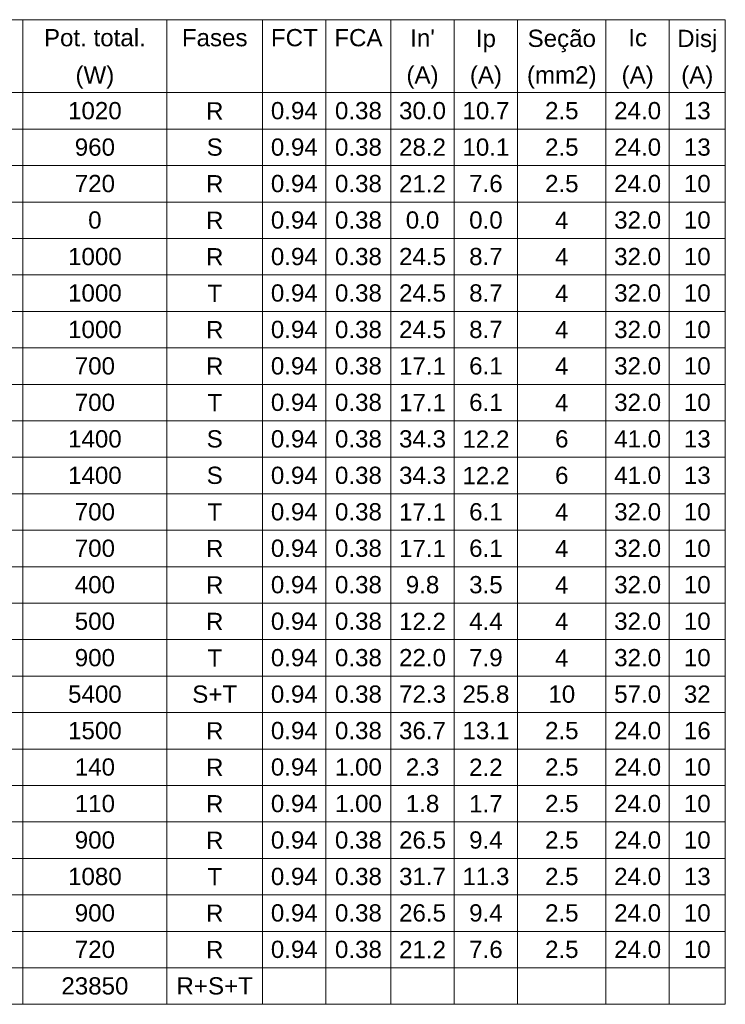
# Model space of a CAD drawing. Header units: millimetres. Extents: x -8 to 220, y -114 to 51.
# Tile 68 of 82: x 90 to 99, y 19 to 31. Entities that reach past the tile are written whole.
import ezdxf

# ---------------------------------------------------------------- set-up
doc = ezdxf.new("R2010")
doc.units = ezdxf.units.MM
doc.header["$MEASUREMENT"] = 0
doc.layers.add('DI-Tabelas', color=7, linetype='Continuous', lineweight=5)
doc.styles.add('Arial', font='arial.ttf')

msp = doc.modelspace()

# ---------------------------------------------------------------- linework, layer by layer
at = {"layer": 'DI-Tabelas'}
for p, q in [((98.679, 31.177), (77.3, 31.177)), ((89.727, 31.177), (89.727, 30.712)), ((91.561, 31.177), (91.561, 30.712)), ((92.782, 31.177), (92.782, 30.712)), ((93.589, 31.177), (93.589, 30.712)), ((94.416, 31.177), (94.416, 30.712)), ((95.224, 31.177), (95.224, 30.712)), ((96.031, 31.177), (96.031, 30.712)), ((97.158, 31.177), (97.158, 30.712)), ((97.965, 31.177), (97.965, 30.712)), ((98.679, 31.177), (98.679, 30.712)), ((89.727, 30.712), (89.727, 30.247)), ((91.561, 30.712), (91.561, 30.247)), ((92.782, 30.712), (92.782, 30.247)), ((93.589, 30.712), (93.589, 30.247)), ((94.416, 30.712), (94.416, 30.247)), ((95.224, 30.712), (95.224, 30.247)), ((96.031, 30.712), (96.031, 30.247)), ((97.158, 30.712), (97.158, 30.247)), ((97.965, 30.712), (97.965, 30.247)), ((98.679, 30.712), (98.679, 30.247)), ((89.727, 30.247), (87.893, 30.247)), ((87.893, 30.247), (89.727, 30.247)), ((91.561, 30.247), (89.727, 30.247)), ((89.727, 30.247), (89.727, 29.782)), ((89.727, 30.247), (91.561, 30.247)), ((92.782, 30.247), (91.561, 30.247)), ((91.561, 30.247), (91.561, 29.782)), ((91.561, 30.247), (92.782, 30.247)), ((93.589, 30.247), (92.782, 30.247)), ((92.782, 30.247), (92.782, 29.782)), ((92.782, 30.247), (93.589, 30.247)), ((94.416, 30.247), (93.589, 30.247)), ((93.589, 30.247), (93.589, 29.782)), ((93.589, 30.247), (94.416, 30.247)), ((95.224, 30.247), (94.416, 30.247)), ((94.416, 30.247), (94.416, 29.782)), ((94.416, 30.247), (95.224, 30.247)), ((96.031, 30.247), (95.224, 30.247)), ((95.224, 30.247), (95.224, 29.782)), ((95.224, 30.247), (96.031, 30.247)), ((97.158, 30.247), (96.031, 30.247)), ((96.031, 30.247), (96.031, 29.782)), ((96.031, 30.247), (97.158, 30.247)), ((97.965, 30.247), (97.158, 30.247)), ((97.158, 30.247), (97.158, 29.782)), ((97.158, 30.247), (97.965, 30.247)), ((98.679, 30.247), (97.965, 30.247)), ((97.965, 30.247), (97.965, 29.782)), ((97.965, 30.247), (98.679, 30.247)), ((98.679, 30.247), (98.679, 29.782)), ((89.727, 29.782), (87.893, 29.782)), ((91.561, 29.782), (89.727, 29.782)), ((89.727, 29.782), (89.727, 29.316)), ((92.782, 29.782), (91.561, 29.782)), ((91.561, 29.782), (91.561, 29.316)), ((93.589, 29.782), (92.782, 29.782)), ((92.782, 29.782), (92.782, 29.316)), ((94.416, 29.782), (93.589, 29.782)), ((93.589, 29.782), (93.589, 29.316)), ((95.224, 29.782), (94.416, 29.782)), ((94.416, 29.782), (94.416, 29.316)), ((96.031, 29.782), (95.224, 29.782)), ((95.224, 29.782), (95.224, 29.316)), ((97.158, 29.782), (96.031, 29.782)), ((96.031, 29.782), (96.031, 29.316)), ((97.965, 29.782), (97.158, 29.782)), ((97.158, 29.782), (97.158, 29.316)), ((98.679, 29.782), (97.965, 29.782)), ((97.965, 29.782), (97.965, 29.316)), ((98.679, 29.782), (98.679, 29.316)), ((89.727, 29.316), (87.893, 29.316)), ((91.561, 29.316), (89.727, 29.316)), ((89.727, 29.316), (89.727, 28.851)), ((92.782, 29.316), (91.561, 29.316)), ((91.561, 29.316), (91.561, 28.851)), ((93.589, 29.316), (92.782, 29.316)), ((92.782, 29.316), (92.782, 28.851)), ((94.416, 29.316), (93.589, 29.316)), ((93.589, 29.316), (93.589, 28.851)), ((95.224, 29.316), (94.416, 29.316)), ((94.416, 29.316), (94.416, 28.851)), ((96.031, 29.316), (95.224, 29.316)), ((95.224, 29.316), (95.224, 28.851)), ((97.158, 29.316), (96.031, 29.316)), ((96.031, 29.316), (96.031, 28.851)), ((97.965, 29.316), (97.158, 29.316)), ((97.158, 29.316), (97.158, 28.851)), ((98.679, 29.316), (97.965, 29.316)), ((97.965, 29.316), (97.965, 28.851)), ((98.679, 29.316), (98.679, 28.851)), ((89.727, 28.851), (87.893, 28.851)), ((91.561, 28.851), (89.727, 28.851)), ((89.727, 28.851), (89.727, 28.386)), ((92.782, 28.851), (91.561, 28.851)), ((91.561, 28.851), (91.561, 28.386)), ((93.589, 28.851), (92.782, 28.851)), ((92.782, 28.851), (92.782, 28.386)), ((94.416, 28.851), (93.589, 28.851)), ((93.589, 28.851), (93.589, 28.386)), ((95.224, 28.851), (94.416, 28.851)), ((94.416, 28.851), (94.416, 28.386)), ((96.031, 28.851), (95.224, 28.851)), ((95.224, 28.851), (95.224, 28.386)), ((97.158, 28.851), (96.031, 28.851)), ((96.031, 28.851), (96.031, 28.386)), ((97.965, 28.851), (97.158, 28.851)), ((97.158, 28.851), (97.158, 28.386)), ((98.679, 28.851), (97.965, 28.851)), ((97.965, 28.851), (97.965, 28.386)), ((98.679, 28.851), (98.679, 28.386)), ((89.727, 28.386), (87.893, 28.386)), ((91.561, 28.386), (89.727, 28.386)), ((89.727, 28.386), (89.727, 27.921)), ((92.782, 28.386), (91.561, 28.386)), ((91.561, 28.386), (91.561, 27.921)), ((93.589, 28.386), (92.782, 28.386)), ((92.782, 28.386), (92.782, 27.921)), ((94.416, 28.386), (93.589, 28.386)), ((93.589, 28.386), (93.589, 27.921)), ((95.224, 28.386), (94.416, 28.386)), ((94.416, 28.386), (94.416, 27.921)), ((96.031, 28.386), (95.224, 28.386)), ((95.224, 28.386), (95.224, 27.921)), ((97.158, 28.386), (96.031, 28.386)), ((96.031, 28.386), (96.031, 27.921)), ((97.965, 28.386), (97.158, 28.386)), ((97.158, 28.386), (97.158, 27.921)), ((98.679, 28.386), (97.965, 28.386)), ((97.965, 28.386), (97.965, 27.921)), ((98.679, 28.386), (98.679, 27.921)), ((89.727, 27.921), (87.893, 27.921)), ((91.561, 27.921), (89.727, 27.921)), ((89.727, 27.921), (89.727, 27.456)), ((92.782, 27.921), (91.561, 27.921)), ((91.561, 27.921), (91.561, 27.456)), ((93.589, 27.921), (92.782, 27.921)), ((92.782, 27.921), (92.782, 27.456)), ((94.416, 27.921), (93.589, 27.921)), ((93.589, 27.921), (93.589, 27.456)), ((95.224, 27.921), (94.416, 27.921)), ((94.416, 27.921), (94.416, 27.456)), ((96.031, 27.921), (95.224, 27.921)), ((95.224, 27.921), (95.224, 27.456)), ((97.158, 27.921), (96.031, 27.921)), ((96.031, 27.921), (96.031, 27.456)), ((97.965, 27.921), (97.158, 27.921)), ((97.158, 27.921), (97.158, 27.456)), ((98.679, 27.921), (97.965, 27.921)), ((97.965, 27.921), (97.965, 27.456)), ((98.679, 27.921), (98.679, 27.456)), ((89.727, 27.456), (87.893, 27.456)), ((91.561, 27.456), (89.727, 27.456)), ((89.727, 27.456), (89.727, 26.99)), ((92.782, 27.456), (91.561, 27.456)), ((91.561, 27.456), (91.561, 26.99)), ((93.589, 27.456), (92.782, 27.456)), ((92.782, 27.456), (92.782, 26.99)), ((94.416, 27.456), (93.589, 27.456)), ((93.589, 27.456), (93.589, 26.99)), ((95.224, 27.456), (94.416, 27.456)), ((94.416, 27.456), (94.416, 26.99)), ((96.031, 27.456), (95.224, 27.456)), ((95.224, 27.456), (95.224, 26.99)), ((97.158, 27.456), (96.031, 27.456)), ((96.031, 27.456), (96.031, 26.99)), ((97.965, 27.456), (97.158, 27.456)), ((97.158, 27.456), (97.158, 26.99)), ((98.679, 27.456), (97.965, 27.456)), ((97.965, 27.456), (97.965, 26.99)), ((98.679, 27.456), (98.679, 26.99)), ((89.727, 26.99), (87.893, 26.99)), ((91.561, 26.99), (89.727, 26.99)), ((89.727, 26.99), (89.727, 26.525)), ((92.782, 26.99), (91.561, 26.99)), ((91.561, 26.99), (91.561, 26.525)), ((93.589, 26.99), (92.782, 26.99)), ((92.782, 26.99), (92.782, 26.525)), ((94.416, 26.99), (93.589, 26.99)), ((93.589, 26.99), (93.589, 26.525)), ((95.224, 26.99), (94.416, 26.99)), ((94.416, 26.99), (94.416, 26.525)), ((96.031, 26.99), (95.224, 26.99)), ((95.224, 26.99), (95.224, 26.525)), ((97.158, 26.99), (96.031, 26.99)), ((96.031, 26.99), (96.031, 26.525)), ((97.965, 26.99), (97.158, 26.99)), ((97.158, 26.99), (97.158, 26.525)), ((98.679, 26.99), (97.965, 26.99)), ((97.965, 26.99), (97.965, 26.525)), ((98.679, 26.99), (98.679, 26.525)), ((89.727, 26.525), (87.893, 26.525)), ((91.561, 26.525), (89.727, 26.525)), ((89.727, 26.525), (89.727, 26.06)), ((92.782, 26.525), (91.561, 26.525)), ((91.561, 26.525), (91.561, 26.06)), ((93.589, 26.525), (92.782, 26.525)), ((92.782, 26.525), (92.782, 26.06)), ((94.416, 26.525), (93.589, 26.525)), ((93.589, 26.525), (93.589, 26.06)), ((95.224, 26.525), (94.416, 26.525)), ((94.416, 26.525), (94.416, 26.06)), ((96.031, 26.525), (95.224, 26.525)), ((95.224, 26.525), (95.224, 26.06)), ((97.158, 26.525), (96.031, 26.525)), ((96.031, 26.525), (96.031, 26.06)), ((97.965, 26.525), (97.158, 26.525)), ((97.158, 26.525), (97.158, 26.06)), ((98.679, 26.525), (97.965, 26.525)), ((97.965, 26.525), (97.965, 26.06)), ((98.679, 26.525), (98.679, 26.06)), ((89.727, 26.06), (87.893, 26.06)), ((91.561, 26.06), (89.727, 26.06)), ((89.727, 26.06), (89.727, 25.595)), ((92.782, 26.06), (91.561, 26.06)), ((91.561, 26.06), (91.561, 25.595)), ((93.589, 26.06), (92.782, 26.06)), ((92.782, 26.06), (92.782, 25.595)), ((94.416, 26.06), (93.589, 26.06)), ((93.589, 26.06), (93.589, 25.595)), ((95.224, 26.06), (94.416, 26.06)), ((94.416, 26.06), (94.416, 25.595)), ((96.031, 26.06), (95.224, 26.06)), ((95.224, 26.06), (95.224, 25.595)), ((97.158, 26.06), (96.031, 26.06)), ((96.031, 26.06), (96.031, 25.595)), ((97.965, 26.06), (97.158, 26.06)), ((97.158, 26.06), (97.158, 25.595)), ((98.679, 26.06), (97.965, 26.06)), ((97.965, 26.06), (97.965, 25.595)), ((98.679, 26.06), (98.679, 25.595)), ((89.727, 25.595), (87.893, 25.595)), ((91.561, 25.595), (89.727, 25.595)), ((89.727, 25.595), (89.727, 25.13)), ((92.782, 25.595), (91.561, 25.595)), ((91.561, 25.595), (91.561, 25.13)), ((93.589, 25.595), (92.782, 25.595)), ((92.782, 25.595), (92.782, 25.13)), ((94.416, 25.595), (93.589, 25.595)), ((93.589, 25.595), (93.589, 25.13)), ((95.224, 25.595), (94.416, 25.595)), ((94.416, 25.595), (94.416, 25.13)), ((96.031, 25.595), (95.224, 25.595)), ((95.224, 25.595), (95.224, 25.13)), ((97.158, 25.595), (96.031, 25.595)), ((96.031, 25.595), (96.031, 25.13)), ((97.965, 25.595), (97.158, 25.595)), ((97.158, 25.595), (97.158, 25.13)), ((98.679, 25.595), (97.965, 25.595)), ((97.965, 25.595), (97.965, 25.13)), ((98.679, 25.595), (98.679, 25.13)), ((89.727, 25.13), (87.893, 25.13)), ((91.561, 25.13), (89.727, 25.13)), ((89.727, 25.13), (89.727, 24.664)), ((92.782, 25.13), (91.561, 25.13)), ((91.561, 25.13), (91.561, 24.664)), ((93.589, 25.13), (92.782, 25.13)), ((92.782, 25.13), (92.782, 24.664)), ((94.416, 25.13), (93.589, 25.13)), ((93.589, 25.13), (93.589, 24.664)), ((95.224, 25.13), (94.416, 25.13)), ((94.416, 25.13), (94.416, 24.664)), ((96.031, 25.13), (95.224, 25.13)), ((95.224, 25.13), (95.224, 24.664)), ((97.158, 25.13), (96.031, 25.13)), ((96.031, 25.13), (96.031, 24.664)), ((97.965, 25.13), (97.158, 25.13)), ((97.158, 25.13), (97.158, 24.664)), ((98.679, 25.13), (97.965, 25.13)), ((97.965, 25.13), (97.965, 24.664)), ((98.679, 25.13), (98.679, 24.664)), ((89.727, 24.664), (87.893, 24.664)), ((91.561, 24.664), (89.727, 24.664)), ((89.727, 24.664), (89.727, 24.199)), ((92.782, 24.664), (91.561, 24.664)), ((91.561, 24.664), (91.561, 24.199)), ((93.589, 24.664), (92.782, 24.664)), ((92.782, 24.664), (92.782, 24.199)), ((94.416, 24.664), (93.589, 24.664)), ((93.589, 24.664), (93.589, 24.199)), ((95.224, 24.664), (94.416, 24.664)), ((94.416, 24.664), (94.416, 24.199)), ((96.031, 24.664), (95.224, 24.664)), ((95.224, 24.664), (95.224, 24.199)), ((97.158, 24.664), (96.031, 24.664)), ((96.031, 24.664), (96.031, 24.199)), ((97.965, 24.664), (97.158, 24.664)), ((97.158, 24.664), (97.158, 24.199)), ((98.679, 24.664), (97.965, 24.664)), ((97.965, 24.664), (97.965, 24.199)), ((98.679, 24.664), (98.679, 24.199)), ((89.727, 24.199), (87.893, 24.199)), ((91.561, 24.199), (89.727, 24.199)), ((89.727, 24.199), (89.727, 23.734)), ((92.782, 24.199), (91.561, 24.199)), ((91.561, 24.199), (91.561, 23.734)), ((93.589, 24.199), (92.782, 24.199)), ((92.782, 24.199), (92.782, 23.734)), ((94.416, 24.199), (93.589, 24.199)), ((93.589, 24.199), (93.589, 23.734)), ((95.224, 24.199), (94.416, 24.199)), ((94.416, 24.199), (94.416, 23.734)), ((96.031, 24.199), (95.224, 24.199)), ((95.224, 24.199), (95.224, 23.734)), ((97.158, 24.199), (96.031, 24.199)), ((96.031, 24.199), (96.031, 23.734)), ((97.965, 24.199), (97.158, 24.199)), ((97.158, 24.199), (97.158, 23.734)), ((98.679, 24.199), (97.965, 24.199)), ((97.965, 24.199), (97.965, 23.734)), ((98.679, 24.199), (98.679, 23.734)), ((89.727, 23.734), (87.893, 23.734)), ((91.561, 23.734), (89.727, 23.734)), ((89.727, 23.734), (89.727, 23.269)), ((92.782, 23.734), (91.561, 23.734)), ((91.561, 23.734), (91.561, 23.269)), ((93.589, 23.734), (92.782, 23.734)), ((92.782, 23.734), (92.782, 23.269)), ((94.416, 23.734), (93.589, 23.734)), ((93.589, 23.734), (93.589, 23.269)), ((95.224, 23.734), (94.416, 23.734)), ((94.416, 23.734), (94.416, 23.269)), ((96.031, 23.734), (95.224, 23.734)), ((95.224, 23.734), (95.224, 23.269)), ((97.158, 23.734), (96.031, 23.734)), ((96.031, 23.734), (96.031, 23.269)), ((97.965, 23.734), (97.158, 23.734)), ((97.158, 23.734), (97.158, 23.269)), ((98.679, 23.734), (97.965, 23.734)), ((97.965, 23.734), (97.965, 23.269)), ((98.679, 23.734), (98.679, 23.269)), ((89.727, 23.269), (87.893, 23.269)), ((91.561, 23.269), (89.727, 23.269)), ((89.727, 23.269), (89.727, 22.804)), ((92.782, 23.269), (91.561, 23.269)), ((91.561, 23.269), (91.561, 22.804)), ((93.589, 23.269), (92.782, 23.269)), ((92.782, 23.269), (92.782, 22.804)), ((94.416, 23.269), (93.589, 23.269)), ((93.589, 23.269), (93.589, 22.804)), ((95.224, 23.269), (94.416, 23.269)), ((94.416, 23.269), (94.416, 22.804)), ((96.031, 23.269), (95.224, 23.269)), ((95.224, 23.269), (95.224, 22.804)), ((97.158, 23.269), (96.031, 23.269)), ((96.031, 23.269), (96.031, 22.804)), ((97.965, 23.269), (97.158, 23.269)), ((97.158, 23.269), (97.158, 22.804)), ((98.679, 23.269), (97.965, 23.269)), ((97.965, 23.269), (97.965, 22.804)), ((98.679, 23.269), (98.679, 22.804)), ((89.727, 22.804), (87.893, 22.804)), ((91.561, 22.804), (89.727, 22.804)), ((89.727, 22.804), (89.727, 22.338)), ((92.782, 22.804), (91.561, 22.804)), ((91.561, 22.804), (91.561, 22.338)), ((93.589, 22.804), (92.782, 22.804)), ((92.782, 22.804), (92.782, 22.338)), ((94.416, 22.804), (93.589, 22.804)), ((93.589, 22.804), (93.589, 22.338)), ((95.224, 22.804), (94.416, 22.804)), ((94.416, 22.804), (94.416, 22.338)), ((96.031, 22.804), (95.224, 22.804)), ((95.224, 22.804), (95.224, 22.338)), ((97.158, 22.804), (96.031, 22.804)), ((96.031, 22.804), (96.031, 22.338)), ((97.965, 22.804), (97.158, 22.804)), ((97.158, 22.804), (97.158, 22.338)), ((98.679, 22.804), (97.965, 22.804)), ((97.965, 22.804), (97.965, 22.338)), ((98.679, 22.804), (98.679, 22.338)), ((89.727, 22.338), (87.893, 22.338)), ((91.561, 22.338), (89.727, 22.338)), ((89.727, 22.338), (89.727, 21.873)), ((92.782, 22.338), (91.561, 22.338)), ((91.561, 22.338), (91.561, 21.873)), ((93.589, 22.338), (92.782, 22.338)), ((92.782, 22.338), (92.782, 21.873)), ((94.416, 22.338), (93.589, 22.338)), ((93.589, 22.338), (93.589, 21.873)), ((95.224, 22.338), (94.416, 22.338)), ((94.416, 22.338), (94.416, 21.873)), ((96.031, 22.338), (95.224, 22.338)), ((95.224, 22.338), (95.224, 21.873)), ((97.158, 22.338), (96.031, 22.338)), ((96.031, 22.338), (96.031, 21.873)), ((97.965, 22.338), (97.158, 22.338)), ((97.158, 22.338), (97.158, 21.873)), ((98.679, 22.338), (97.965, 22.338)), ((97.965, 22.338), (97.965, 21.873)), ((98.679, 22.338), (98.679, 21.873)), ((89.727, 21.873), (87.893, 21.873)), ((91.561, 21.873), (89.727, 21.873)), ((89.727, 21.873), (89.727, 21.408)), ((92.782, 21.873), (91.561, 21.873)), ((91.561, 21.873), (91.561, 21.408)), ((93.589, 21.873), (92.782, 21.873)), ((92.782, 21.873), (92.782, 21.408)), ((94.416, 21.873), (93.589, 21.873)), ((93.589, 21.873), (93.589, 21.408)), ((95.224, 21.873), (94.416, 21.873)), ((94.416, 21.873), (94.416, 21.408)), ((96.031, 21.873), (95.224, 21.873)), ((95.224, 21.873), (95.224, 21.408)), ((97.158, 21.873), (96.031, 21.873)), ((96.031, 21.873), (96.031, 21.408)), ((97.965, 21.873), (97.158, 21.873)), ((97.158, 21.873), (97.158, 21.408)), ((98.679, 21.873), (97.965, 21.873)), ((97.965, 21.873), (97.965, 21.408)), ((98.679, 21.873), (98.679, 21.408)), ((89.727, 21.408), (87.893, 21.408)), ((91.561, 21.408), (89.727, 21.408)), ((89.727, 21.408), (89.727, 20.943)), ((92.782, 21.408), (91.561, 21.408)), ((91.561, 21.408), (91.561, 20.943)), ((93.589, 21.408), (92.782, 21.408)), ((92.782, 21.408), (92.782, 20.943)), ((94.416, 21.408), (93.589, 21.408)), ((93.589, 21.408), (93.589, 20.943)), ((95.224, 21.408), (94.416, 21.408)), ((94.416, 21.408), (94.416, 20.943)), ((96.031, 21.408), (95.224, 21.408)), ((95.224, 21.408), (95.224, 20.943)), ((97.158, 21.408), (96.031, 21.408)), ((96.031, 21.408), (96.031, 20.943)), ((97.965, 21.408), (97.158, 21.408)), ((97.158, 21.408), (97.158, 20.943)), ((98.679, 21.408), (97.965, 21.408)), ((97.965, 21.408), (97.965, 20.943)), ((98.679, 21.408), (98.679, 20.943)), ((89.727, 20.943), (87.893, 20.943)), ((91.561, 20.943), (89.727, 20.943)), ((89.727, 20.943), (89.727, 20.478)), ((92.782, 20.943), (91.561, 20.943)), ((91.561, 20.943), (91.561, 20.478)), ((93.589, 20.943), (92.782, 20.943)), ((92.782, 20.943), (92.782, 20.478)), ((94.416, 20.943), (93.589, 20.943)), ((93.589, 20.943), (93.589, 20.478)), ((95.224, 20.943), (94.416, 20.943)), ((94.416, 20.943), (94.416, 20.478)), ((96.031, 20.943), (95.224, 20.943)), ((95.224, 20.943), (95.224, 20.478)), ((97.158, 20.943), (96.031, 20.943)), ((96.031, 20.943), (96.031, 20.478)), ((97.965, 20.943), (97.158, 20.943)), ((97.158, 20.943), (97.158, 20.478)), ((98.679, 20.943), (97.965, 20.943)), ((97.965, 20.943), (97.965, 20.478)), ((98.679, 20.943), (98.679, 20.478)), ((89.727, 20.478), (87.893, 20.478)), ((91.561, 20.478), (89.727, 20.478)), ((89.727, 20.478), (89.727, 20.012)), ((92.782, 20.478), (91.561, 20.478)), ((91.561, 20.478), (91.561, 20.012)), ((93.589, 20.478), (92.782, 20.478)), ((92.782, 20.478), (92.782, 20.012)), ((94.416, 20.478), (93.589, 20.478)), ((93.589, 20.478), (93.589, 20.012)), ((95.224, 20.478), (94.416, 20.478)), ((94.416, 20.478), (94.416, 20.012)), ((96.031, 20.478), (95.224, 20.478)), ((95.224, 20.478), (95.224, 20.012)), ((97.158, 20.478), (96.031, 20.478)), ((96.031, 20.478), (96.031, 20.012)), ((97.965, 20.478), (97.158, 20.478)), ((97.158, 20.478), (97.158, 20.012)), ((98.679, 20.478), (97.965, 20.478)), ((97.965, 20.478), (97.965, 20.012)), ((98.679, 20.478), (98.679, 20.012)), ((89.727, 20.012), (87.893, 20.012)), ((91.561, 20.012), (89.727, 20.012)), ((89.727, 20.012), (89.727, 19.547)), ((92.782, 20.012), (91.561, 20.012)), ((91.561, 20.012), (91.561, 19.547)), ((93.589, 20.012), (92.782, 20.012)), ((92.782, 20.012), (92.782, 19.547)), ((94.416, 20.012), (93.589, 20.012)), ((93.589, 20.012), (93.589, 19.547)), ((95.224, 20.012), (94.416, 20.012)), ((94.416, 20.012), (94.416, 19.547)), ((96.031, 20.012), (95.224, 20.012)), ((95.224, 20.012), (95.224, 19.547)), ((97.158, 20.012), (96.031, 20.012)), ((96.031, 20.012), (96.031, 19.547)), ((97.965, 20.012), (97.158, 20.012)), ((97.158, 20.012), (97.158, 19.547)), ((98.679, 20.012), (97.965, 20.012)), ((97.965, 20.012), (97.965, 19.547)), ((98.679, 20.012), (98.679, 19.547)), ((89.727, 19.547), (87.893, 19.547)), ((91.561, 19.547), (89.727, 19.547)), ((89.727, 19.547), (89.727, 19.082)), ((92.782, 19.547), (91.561, 19.547)), ((91.561, 19.547), (91.561, 19.082)), ((93.589, 19.547), (92.782, 19.547)), ((92.782, 19.547), (92.782, 19.082)), ((94.416, 19.547), (93.589, 19.547)), ((93.589, 19.547), (93.589, 19.082)), ((95.224, 19.547), (94.416, 19.547)), ((94.416, 19.547), (94.416, 19.082)), ((96.031, 19.547), (95.224, 19.547)), ((95.224, 19.547), (95.224, 19.082)), ((97.158, 19.547), (96.031, 19.547)), ((96.031, 19.547), (96.031, 19.082)), ((97.965, 19.547), (97.158, 19.547)), ((97.158, 19.547), (97.158, 19.082)), ((98.679, 19.547), (97.965, 19.547)), ((97.965, 19.547), (97.965, 19.082)), ((98.679, 19.547), (98.679, 19.082)), ((89.727, 19.082), (87.893, 19.082)), ((91.561, 19.082), (89.727, 19.082)), ((89.727, 19.082), (89.727, 18.617)), ((92.782, 19.082), (91.561, 19.082)), ((91.561, 19.082), (91.561, 18.617)), ((93.589, 19.082), (92.782, 19.082)), ((92.782, 19.082), (92.782, 18.617)), ((94.416, 19.082), (93.589, 19.082)), ((93.589, 19.082), (93.589, 18.617)), ((95.224, 19.082), (94.416, 19.082)), ((94.416, 19.082), (94.416, 18.617)), ((96.031, 19.082), (95.224, 19.082)), ((95.224, 19.082), (95.224, 18.617)), ((97.158, 19.082), (96.031, 19.082)), ((96.031, 19.082), (96.031, 18.617)), ((97.965, 19.082), (97.158, 19.082)), ((97.158, 19.082), (97.158, 18.617)), ((98.679, 19.082), (97.965, 19.082)), ((97.965, 19.082), (97.965, 18.617)), ((98.679, 19.082), (98.679, 18.617)), ((89.727, 18.617), (87.893, 18.617)), ((91.561, 18.617), (89.727, 18.617)), ((92.782, 18.617), (91.561, 18.617)), ((93.589, 18.617), (92.782, 18.617)), ((94.416, 18.617), (93.589, 18.617)), ((95.224, 18.617), (94.416, 18.617)), ((96.031, 18.617), (95.224, 18.617)), ((97.158, 18.617), (96.031, 18.617)), ((97.965, 18.617), (97.158, 18.617)), ((98.679, 18.617), (97.965, 18.617))]:
    msp.add_line(p, q, dxfattribs=at)

# ---------------------------------------------------------------- texts
at = {"layer": 'DI-Tabelas', "char_height": 0.22, "attachment_point": 8, "line_spacing_factor": 0.6, "style": 'Arial'}
for s, insert, width in [('Pot. total.', (90.644, 30.835), 2.59607), ('Fases', (92.171, 30.835), 1.67415), ('FCT', (93.186, 30.835), 1.19524), ('FCA', (94.003, 30.835), 1.22979), ("In'", (94.82, 30.835), 0.62982), ('Ip', (95.628, 30.762), 0.51244), ('Seção', (96.595, 30.762), 1.7429), ('Ic', (97.562, 30.835), 0.47823), ('Disj', (98.322, 30.762), 1.02454), ('(W)', (90.644, 30.297), 0.98933), ('(A)', (94.82, 30.297), 0.8193), ('(A)', (95.628, 30.297), 0.8193), ('(mm2)', (96.595, 30.297), 1.77509), ('(A)', (97.562, 30.297), 0.8193), ('(A)', (98.322, 30.297), 0.8193), ('1020', (90.644, 29.904), 1.36695), ('R', (92.171, 29.904), 0.44402), ('0.94', (93.186, 29.904), 1.19591), ('0.38', (94.003, 29.904), 1.19591), ('30.0', (94.82, 29.904), 1.19591), ('10.7', (95.628, 29.904), 1.19591), ('2.5', (96.595, 29.904), 0.85418), ('24.0', (97.562, 29.904), 1.19591), ('13', (98.322, 29.904), 0.68348), ('960', (90.644, 29.439), 1.02521), ('S', (92.171, 29.439), 0.41015), ('0.94', (93.186, 29.439), 1.19591), ('0.38', (94.003, 29.439), 1.19591), ('28.2', (94.82, 29.439), 1.19591), ('10.1', (95.628, 29.439), 1.19591), ('2.5', (96.595, 29.439), 0.85418), ('24.0', (97.562, 29.439), 1.19591), ('13', (98.322, 29.439), 0.68348), ('720', (90.644, 28.974), 1.02521), ('0.94', (93.186, 28.974), 1.19591), ('0.38', (94.003, 28.974), 1.19591), ('21.2', (94.82, 28.974), 1.19591), ('7.6', (95.628, 28.974), 0.85418), ('2.5', (96.595, 28.974), 0.85418), ('24.0', (97.562, 28.974), 1.19591), ('10', (98.322, 28.974), 0.68348), ('R', (92.171, 28.974), 0.44402), ('0', (90.644, 28.509), 0.34174), ('R', (92.171, 28.509), 0.44402), ('0.94', (93.186, 28.509), 1.19591), ('0.38', (94.003, 28.509), 1.19591), ('0.0', (94.82, 28.509), 0.85418), ('0.0', (95.628, 28.509), 0.85418), ('4', (96.595, 28.509), 0.34174), ('32.0', (97.562, 28.509), 1.19591), ('10', (98.322, 28.509), 0.68348), ('1000', (90.644, 28.043), 1.36695), ('R', (92.171, 28.043), 0.44402), ('0.94', (93.186, 28.043), 1.19591), ('0.38', (94.003, 28.043), 1.19591), ('24.5', (94.82, 28.043), 1.19591), ('8.7', (95.628, 28.043), 0.85418), ('4', (96.595, 28.043), 0.34174), ('32.0', (97.562, 28.043), 1.19591), ('10', (98.322, 28.043), 0.68348), ('1000', (90.644, 27.578), 1.36695), ('T', (92.171, 27.578), 0.37561), ('0.94', (93.186, 27.578), 1.19591), ('0.38', (94.003, 27.578), 1.19591), ('24.5', (94.82, 27.578), 1.19591), ('8.7', (95.628, 27.578), 0.85418), ('4', (96.595, 27.578), 0.34174), ('32.0', (97.562, 27.578), 1.19591), ('10', (98.322, 27.578), 0.68348), ('1000', (90.644, 27.113), 1.36695), ('R', (92.171, 27.113), 0.44402), ('0.94', (93.186, 27.113), 1.19591), ('0.38', (94.003, 27.113), 1.19591), ('24.5', (94.82, 27.113), 1.19591), ('8.7', (95.628, 27.113), 0.85418), ('4', (96.595, 27.113), 0.34174), ('32.0', (97.562, 27.113), 1.19591), ('10', (98.322, 27.113), 0.68348), ('700', (90.644, 26.648), 1.02521), ('R', (92.171, 26.648), 0.44402), ('0.94', (93.186, 26.648), 1.19591), ('0.38', (94.003, 26.648), 1.19591), ('17.1', (94.82, 26.648), 1.19591), ('6.1', (95.628, 26.648), 0.85418), ('4', (96.595, 26.648), 0.34174), ('32.0', (97.562, 26.648), 1.19591), ('10', (98.322, 26.648), 0.68348), ('700', (90.644, 26.183), 1.02521), ('T', (92.171, 26.183), 0.37561), ('0.94', (93.186, 26.183), 1.19591), ('0.38', (94.003, 26.183), 1.19591), ('17.1', (94.82, 26.183), 1.19591), ('6.1', (95.628, 26.183), 0.85418), ('4', (96.595, 26.183), 0.34174), ('32.0', (97.562, 26.183), 1.19591), ('10', (98.322, 26.183), 0.68348), ('1400', (90.644, 25.717), 1.36695), ('S', (92.171, 25.717), 0.41015), ('0.94', (93.186, 25.717), 1.19591), ('0.38', (94.003, 25.717), 1.19591), ('34.3', (94.82, 25.717), 1.19591), ('12.2', (95.628, 25.717), 1.19591), ('6', (96.595, 25.717), 0.34174), ('41.0', (97.562, 25.717), 1.19591), ('13', (98.322, 25.717), 0.68348), ('1400', (90.644, 25.252), 1.36695), ('S', (92.171, 25.252), 0.41015), ('0.94', (93.186, 25.252), 1.19591), ('0.38', (94.003, 25.252), 1.19591), ('34.3', (94.82, 25.252), 1.19591), ('12.2', (95.628, 25.252), 1.19591), ('6', (96.595, 25.252), 0.34174), ('41.0', (97.562, 25.252), 1.19591), ('13', (98.322, 25.252), 0.68348), ('700', (90.644, 24.787), 1.02521), ('T', (92.171, 24.787), 0.37561), ('0.94', (93.186, 24.787), 1.19591), ('0.38', (94.003, 24.787), 1.19591), ('17.1', (94.82, 24.787), 1.19591), ('6.1', (95.628, 24.787), 0.85418), ('4', (96.595, 24.787), 0.34174), ('32.0', (97.562, 24.787), 1.19591), ('10', (98.322, 24.787), 0.68348), ('700', (90.644, 24.322), 1.02521), ('R', (92.171, 24.322), 0.44402), ('0.94', (93.186, 24.322), 1.19591), ('0.38', (94.003, 24.322), 1.19591), ('17.1', (94.82, 24.322), 1.19591), ('6.1', (95.628, 24.322), 0.85418), ('4', (96.595, 24.322), 0.34174), ('32.0', (97.562, 24.322), 1.19591), ('10', (98.322, 24.322), 0.68348), ('400', (90.644, 23.857), 1.02521), ('R', (92.171, 23.857), 0.44402), ('0.94', (93.186, 23.857), 1.19591), ('0.38', (94.003, 23.857), 1.19591), ('9.8', (94.82, 23.857), 0.85418), ('3.5', (95.628, 23.857), 0.85418), ('4', (96.595, 23.857), 0.34174), ('32.0', (97.562, 23.857), 1.19591), ('10', (98.322, 23.857), 0.68348), ('500', (90.644, 23.391), 1.02521), ('R', (92.171, 23.391), 0.44402), ('0.94', (93.186, 23.391), 1.19591), ('0.38', (94.003, 23.391), 1.19591), ('12.2', (94.82, 23.391), 1.19591), ('4.4', (95.628, 23.391), 0.85418), ('4', (96.595, 23.391), 0.34174), ('32.0', (97.562, 23.391), 1.19591), ('10', (98.322, 23.391), 0.68348), ('900', (90.644, 22.926), 1.02521), ('T', (92.171, 22.926), 0.37561), ('0.94', (93.186, 22.926), 1.19591), ('0.38', (94.003, 22.926), 1.19591), ('22.0', (94.82, 22.926), 1.19591), ('7.9', (95.628, 22.926), 0.85418), ('4', (96.595, 22.926), 0.34174), ('32.0', (97.562, 22.926), 1.19591), ('10', (98.322, 22.926), 0.68348), ('5400', (90.644, 22.461), 1.36695), ('S+T', (92.171, 22.461), 1.1446), ('0.94', (93.186, 22.461), 1.19591), ('0.38', (94.003, 22.461), 1.19591), ('72.3', (94.82, 22.461), 1.19591), ('25.8', (95.628, 22.461), 1.19591), ('10', (96.595, 22.461), 0.68348), ('57.0', (97.562, 22.461), 1.19591), ('32', (98.322, 22.461), 0.68348), ('1500', (90.644, 21.996), 1.36695), ('R', (92.171, 21.996), 0.44402), ('0.94', (93.186, 21.996), 1.19591), ('0.38', (94.003, 21.996), 1.19591), ('36.7', (94.82, 21.996), 1.19591), ('13.1', (95.628, 21.996), 1.19591), ('2.5', (96.595, 21.996), 0.85418), ('24.0', (97.562, 21.996), 1.19591), ('16', (98.322, 21.996), 0.68348), ('140', (90.644, 21.531), 1.02521), ('R', (92.171, 21.531), 0.44402), ('0.94', (93.186, 21.531), 1.19591), ('1.00', (94.003, 21.531), 1.19591), ('2.3', (94.82, 21.531), 0.85418), ('2.2', (95.628, 21.531), 0.85418), ('2.5', (96.595, 21.531), 0.85418), ('24.0', (97.562, 21.531), 1.19591), ('10', (98.322, 21.531), 0.68348), ('110', (90.644, 21.065), 1.02521), ('R', (92.171, 21.065), 0.44402), ('0.94', (93.186, 21.065), 1.19591), ('1.00', (94.003, 21.065), 1.19591), ('1.8', (94.82, 21.065), 0.85418), ('1.7', (95.628, 21.065), 0.85418), ('2.5', (96.595, 21.065), 0.85418), ('24.0', (97.562, 21.065), 1.19591), ('10', (98.322, 21.065), 0.68348), ('900', (90.644, 20.6), 1.02521), ('R', (92.171, 20.6), 0.44402), ('0.94', (93.186, 20.6), 1.19591), ('0.38', (94.003, 20.6), 1.19591), ('26.5', (94.82, 20.6), 1.19591), ('9.4', (95.628, 20.6), 0.85418), ('2.5', (96.595, 20.6), 0.85418), ('24.0', (97.562, 20.6), 1.19591), ('10', (98.322, 20.6), 0.68348), ('1080', (90.644, 20.135), 1.36695), ('T', (92.171, 20.135), 0.37561), ('0.94', (93.186, 20.135), 1.19591), ('0.38', (94.003, 20.135), 1.19591), ('31.7', (94.82, 20.135), 1.19591), ('11.3', (95.628, 20.135), 1.19591), ('2.5', (96.595, 20.135), 0.85418), ('24.0', (97.562, 20.135), 1.19591), ('13', (98.322, 20.135), 0.68348), ('900', (90.644, 19.67), 1.02521), ('R', (92.171, 19.67), 0.44402), ('0.94', (93.186, 19.67), 1.19591), ('0.38', (94.003, 19.67), 1.19591), ('26.5', (94.82, 19.67), 1.19591), ('9.4', (95.628, 19.67), 0.85418), ('2.5', (96.595, 19.67), 0.85418), ('24.0', (97.562, 19.67), 1.19591), ('10', (98.322, 19.67), 0.68348), ('720', (90.644, 19.205), 1.02521), ('R', (92.171, 19.205), 0.44402), ('0.94', (93.186, 19.205), 1.19591), ('0.38', (94.003, 19.205), 1.19591), ('21.2', (94.82, 19.205), 1.19591), ('7.6', (95.628, 19.205), 0.85418), ('2.5', (96.595, 19.205), 0.85418), ('24.0', (97.562, 19.205), 1.19591), ('10', (98.322, 19.205), 0.68348), ('23850', (90.644, 18.739), 1.70869), ('R+S+T', (92.171, 18.739), 1.94747)]:
    msp.add_mtext(s, dxfattribs=dict(at, insert=insert, width=width))

doc.saveas('drawing.dxf')
